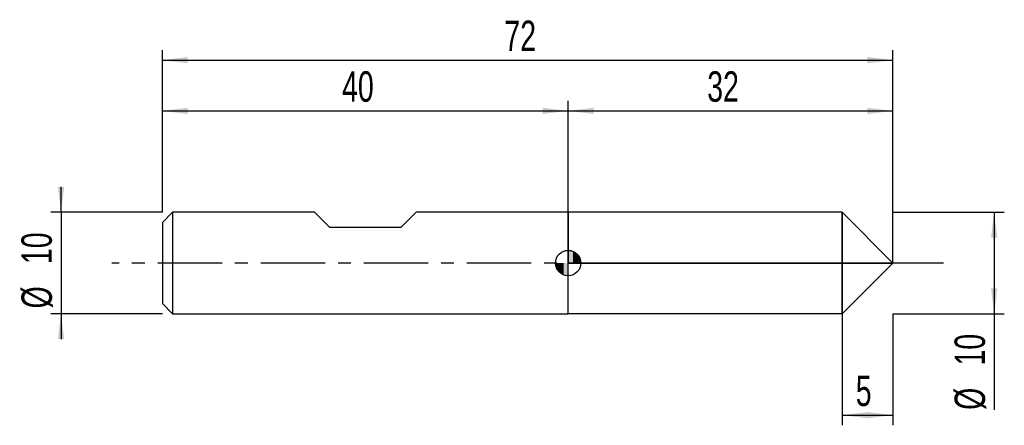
# Model space of a CAD drawing. Extents: x -14.1 to 83, y -16 to 24.
import ezdxf
from ezdxf.enums import TextEntityAlignment as Align

# ---------------------------------------------------------------- set-up
doc = ezdxf.new("R2010")
doc.units = 0
doc.linetypes.add('CENTER', pattern=[10.16, 6.35, -1.27, 1.27, -1.27])
doc.layers.get('0').update_dxf_attribs({"linetype": 'CONTINUOUS'})
for name, color, linetype in [('1', 4, 'CONTINUOUS'), ('2', 7, 'CONTINUOUS'), ('4', 2, 'CENTER'), ('CUT', 1, 'CONTINUOUS'), ('NOCUT', 7, 'CONTINUOUS'), ('SK1', 4, 'CONTINUOUS'), ('SK2', 7, 'CONTINUOUS'), ('SK4', 2, 'CENTER')]:
    doc.layers.add(name, color=color, linetype=linetype)
doc.dimstyles.new('SLDDIMSTYLE0', dxfattribs={"dimtxt": 3, "dimasz": 2.5, "dimexe": 0, "dimexo": 0.0625, "dimgap": 0.75, "dimtad": 1, "dimrnd": 1e-09, "dimzin": 12, "dimsah": 1, "dimcen": 0.09, "dimazin": 3, "dimtfac": 1, "dimtofl": 0, "dimtmove": 0, "dimatfit": 3})
doc.dimstyles.new('SLDDIMSTYLE1', dxfattribs={"dimtxt": 3, "dimasz": 2.5, "dimexe": 0, "dimexo": 0.0625, "dimgap": 0.75, "dimtad": 1, "dimrnd": 1e-09, "dimzin": 12, "dimsah": 1, "dimcen": 0.09, "dimazin": 3, "dimtfac": 1, "dimtmove": 0, "dimatfit": 3})

# ---------------------------------------------------------------- blocks, each defined once
blk = doc.blocks.new('_D')
at = {"layer": '2'}
for p, q in [((67, -5), (67, -16)), ((72, -5), (72, -16)), ((67, -15), (72, -15))]:
    blk.add_line(p, q, dxfattribs=at)
for points in [[(67, -15), (69.5, -15.31), (69.5, -14.69)], [(72, -15), (69.5, -14.69), (69.5, -15.31)]]:
    blk.add_solid(points, dxfattribs=at)
at = {"layer": '2', "width": 0.7}
blk.add_text('5', height=3, dxfattribs=at).set_placement((68.354, -15), align=Align.BOTTOM_LEFT)
blk = doc.blocks.new('_D_1')
at = {"layer": '2'}
for p, q in [((72, 5), (83, 5)), ((82, 5), (82, -5)), ((72, -5), (83, -5)), ((82, -5), (82, -14.479))]:
    blk.add_line(p, q, dxfattribs=at)
for points in [[(82, 5), (81.69, 2.5), (82.31, 2.5)], [(82, -5), (82.31, -2.5), (81.69, -2.5)]]:
    blk.add_solid(points, dxfattribs=at)
at = {"layer": '2', "width": 0.7}
for s, p in [('10', (81.992, -10.105)), ('%%c', (82, -14.479))]:
    blk.add_text(s, height=3, rotation=90, dxfattribs=at).set_placement(p, align=Align.BOTTOM_LEFT)
blk = doc.blocks.new('_D_2')
at = {"layer": 'SK2'}
for p, q in [((0, 5), (0, 21)), ((72, 5), (72, 21)), ((0, 20), (72, 20))]:
    blk.add_line(p, q, dxfattribs=at)
for points in [[(0, 20), (2.5, 19.69), (2.5, 20.31)], [(72, 20), (69.5, 20.31), (69.5, 19.69)]]:
    blk.add_solid(points, dxfattribs=at)
at = {"layer": 'SK2', "width": 0.7}
blk.add_text('72', height=3, dxfattribs=at).set_placement((33.708, 20), align=Align.BOTTOM_LEFT)
blk = doc.blocks.new('_D_3')
at = {"layer": 'SK2'}
for p, q in [((0, 5), (0, 16)), ((40, 5), (40, 16)), ((0, 15), (40, 15))]:
    blk.add_line(p, q, dxfattribs=at)
for points in [[(0, 15), (2.5, 14.69), (2.5, 15.31)], [(40, 15), (37.5, 15.31), (37.5, 14.69)]]:
    blk.add_solid(points, dxfattribs=at)
at = {"layer": 'SK2', "width": 0.7}
blk.add_text('40', height=3, dxfattribs=at).set_placement((17.708, 15), align=Align.BOTTOM_LEFT)
blk = doc.blocks.new('_D_4')
at = {"layer": 'SK2'}
for p, q in [((40, 0), (40, 16)), ((72, 0), (72, 16)), ((40, 15), (72, 15))]:
    blk.add_line(p, q, dxfattribs=at)
for points in [[(40, 15), (42.5, 14.69), (42.5, 15.31)], [(72, 15), (69.5, 15.31), (69.5, 14.69)]]:
    blk.add_solid(points, dxfattribs=at)
at = {"layer": 'SK2', "width": 0.7}
blk.add_text('32', height=3, dxfattribs=at).set_placement((53.708, 15), align=Align.BOTTOM_LEFT)
blk = doc.blocks.new('_D_5')
at = {"layer": 'SK2'}
for p, q in [((-10, 5), (-10, 7.5)), ((0, 5), (-11, 5)), ((-10, 5), (-10, -5)), ((0, -5), (-11, -5)), ((-10, -5), (-10, -7.5))]:
    blk.add_line(p, q, dxfattribs=at)
for points in [[(-10, 5), (-9.69, 7.5), (-10.31, 7.5)], [(-10, -5), (-10.31, -7.5), (-9.69, -7.5)]]:
    blk.add_solid(points, dxfattribs=at)
at = {"layer": 'SK2', "width": 0.7}
for s, p in [('10', (-10.008, -0.105)), ('%%c', (-10, -4.479))]:
    blk.add_text(s, height=3, rotation=90, dxfattribs=at).set_placement(p, align=Align.BOTTOM_LEFT)
blk = doc.blocks.new('*U8')
at = {"color": 0, "linetype": 'CONTINUOUS'}
for points in [[(0, 0), (0, 1.25), (0.244, 0)], [(0.244, 0), (0, 1.25), (0.244, 1.226)], [(0.244, 0), (0.244, 1.226), (0.478, 0)], [(0.478, 0), (0.244, 1.226), (0.478, 1.155)], [(0.478, 0), (0.478, 1.155), (0.694, 0)], [(0.694, 0), (0.478, 1.155), (0.694, 1.039)], [(0.694, 0), (0.694, 1.039), (0.884, 0)], [(0.884, 0), (0.694, 1.039), (0.884, 0.884)], [(0.884, 0), (0.884, 0.884), (1.039, 0)], [(1.039, 0), (0.884, 0.884), (1.039, 0.694)], [(1.039, 0), (1.039, 0.694), (1.155, 0)], [(1.155, 0), (1.039, 0.694), (1.155, 0.478)], [(1.155, 0), (1.155, 0.478), (1.226, 0)], [(1.226, 0), (1.155, 0.478), (1.226, 0.244)], [(1.226, 0), (1.226, 0.244), (1.25, 0)]]:
    blk.add_solid(points, dxfattribs=at)
blk = doc.blocks.new('*U9')
at = {"color": 0, "linetype": 'CONTINUOUS'}
for points in [[(-1.231, -0.217), (-1.25, 0), (-1.231, 0)], [(-1.231, -0.217), (-1.231, 0), (-1.175, -0.428)], [(-1.175, -0.428), (-1.231, 0), (-1.175, 0)], [(-1.175, -0.428), (-1.175, 0), (-1.083, -0.625)], [(-1.083, -0.625), (-1.175, 0), (-1.083, 0)], [(-1.083, -0.625), (-1.083, 0), (-0.958, -0.803)], [(-0.958, -0.803), (-1.083, 0), (-0.958, 0)], [(-0.958, -0.803), (-0.958, 0), (-0.803, -0.958)], [(-0.803, -0.958), (-0.958, 0), (-0.803, 0)], [(-0.803, -0.958), (-0.803, 0), (-0.625, -1.083)], [(-0.625, -1.083), (-0.803, 0), (-0.625, 0)], [(-0.625, -1.083), (-0.625, 0), (-0.428, -1.175)], [(-0.428, -1.175), (-0.625, 0), (-0.428, 0)], [(-0.428, -1.175), (-0.428, 0), (-0.217, -1.231)], [(-0.217, -1.231), (-0.428, 0), (-0.217, 0)], [(-0.217, -1.231), (-0.217, 0), (0, -1.25)], [(0, -1.25), (-0.217, 0), (0, 0)]]:
    blk.add_solid(points, dxfattribs=at)
blk = doc.blocks.new('SW_DOWELSYMBOL_0')
at = {"layer": 'SK1', "color": 0}
blk.add_circle((0, 0), 1.25, dxfattribs=at)
at = {"color": 0, "linetype": 'CONTINUOUS'}
for name in ['*U8', '*U9']:
    blk.add_blockref(name, (0, 0), dxfattribs=at)

msp = doc.modelspace()

# ---------------------------------------------------------------- linework, layer by layer
at = {"layer": '1'}
for p, q in [((67, 5), (40, 5)), ((40, 5), (40, 0)), ((72, 0), (67, 5)), ((67, 5), (67, 0)), ((67, 0), (67, 5)), ((40, -5), (40, 0)), ((72, 0), (67, -5)), ((67, -5), (67, 0)), ((67, 0), (67, -5)), ((67, -5), (40, -5))]:
    msp.add_line(p, q, dxfattribs=at)
at = {"layer": '4'}
msp.add_line((72, 0), (40, 0), dxfattribs=at)
at = {"layer": 'CUT'}
for p, q in [((72, 0), (67, 5)), ((67, 5), (67, 0)), ((67, 0), (72, 0))]:
    msp.add_line(p, q, dxfattribs=at)
at = {"layer": 'NOCUT'}
for p, q in [((67, 5), (40, 5)), ((40, 5), (40, 0)), ((67, 0), (67, 5)), ((40, 0), (67, 0))]:
    msp.add_line(p, q, dxfattribs=at)
at = {"layer": 'SK1'}
for p, q in [((1, 5), (0, 4)), ((15, 5), (1, 5)), ((1, 5), (1, -5)), ((16.5, 3.5), (15, 5)), ((25, 5), (23.5, 3.5)), ((40, 5), (25, 5)), ((0, 4), (0, 0)), ((23.5, 3.5), (16.5, 3.5)), ((0, 0), (0, -4)), ((0, -4), (1, -5)), ((1, -5), (40, -5))]:
    msp.add_line(p, q, dxfattribs=at)
msp.add_circle((40, 0), 1.25, dxfattribs=at)
at = {"layer": 'SK4'}
msp.add_line((77, 0), (-5, 0), dxfattribs=at)

# ---------------------------------------------------------------- block references
at = {"layer": 'SK1'}
msp.add_blockref('SW_DOWELSYMBOL_0', (40, 0), dxfattribs=at)

# ---------------------------------------------------------------- texts
at = {"layer": 'SK2', "width": 0.7}
msp.add_text('AP1', height=0.05, dxfattribs=at).set_placement((40, -0.018), align=Align.BOTTOM_LEFT)

# ---------------------------------------------------------------- dimensions: what is measured, and where the dimension line sits
at = {"layer": '2'}
dim = msp.add_linear_dim(base=(82, -5), p1=(72, 5), p2=(72, -5), angle=90, text='%%c<>', dimstyle='SLDDIMSTYLE0', dxfattribs=at)
dim.commit()
dim.dimension.update_dxf_attribs({"geometry": '_D_1', "text_midpoint": (82, -10), "dimtype": 160})
dim = msp.add_linear_dim(base=(72, -15), p1=(67, -5), p2=(72, -5), dimstyle='SLDDIMSTYLE0', dxfattribs=at)
dim.commit()
dim.dimension.update_dxf_attribs({"geometry": '_D', "text_midpoint": (69.5, -15), "dimtype": 160})
at = {"layer": 'SK2'}
for base, p1, p2, picture, middle in [((72, 20), (0, 5), (72, 5), '_D_2', (36, 20)), ((40, 15), (0, 5), (40, 5), '_D_3', (20, 15)), ((72, 15), (40, 0), (72, 0), '_D_4', (56, 15))]:
    dim = msp.add_linear_dim(base=base, p1=p1, p2=p2, dimstyle='SLDDIMSTYLE0', dxfattribs=at)
    dim.commit()
    dim.dimension.update_dxf_attribs({"geometry": picture, "text_midpoint": middle, "dimtype": 160})
dim = msp.add_linear_dim(base=(-10, -5), p1=(0, 5), p2=(0, -5), angle=90, text='%%c<>', dimstyle='SLDDIMSTYLE1', dxfattribs=at)
dim.commit()
dim.dimension.update_dxf_attribs({"geometry": '_D_5', "text_midpoint": (-10, 0), "dimtype": 160})

doc.saveas('drawing.dxf')
